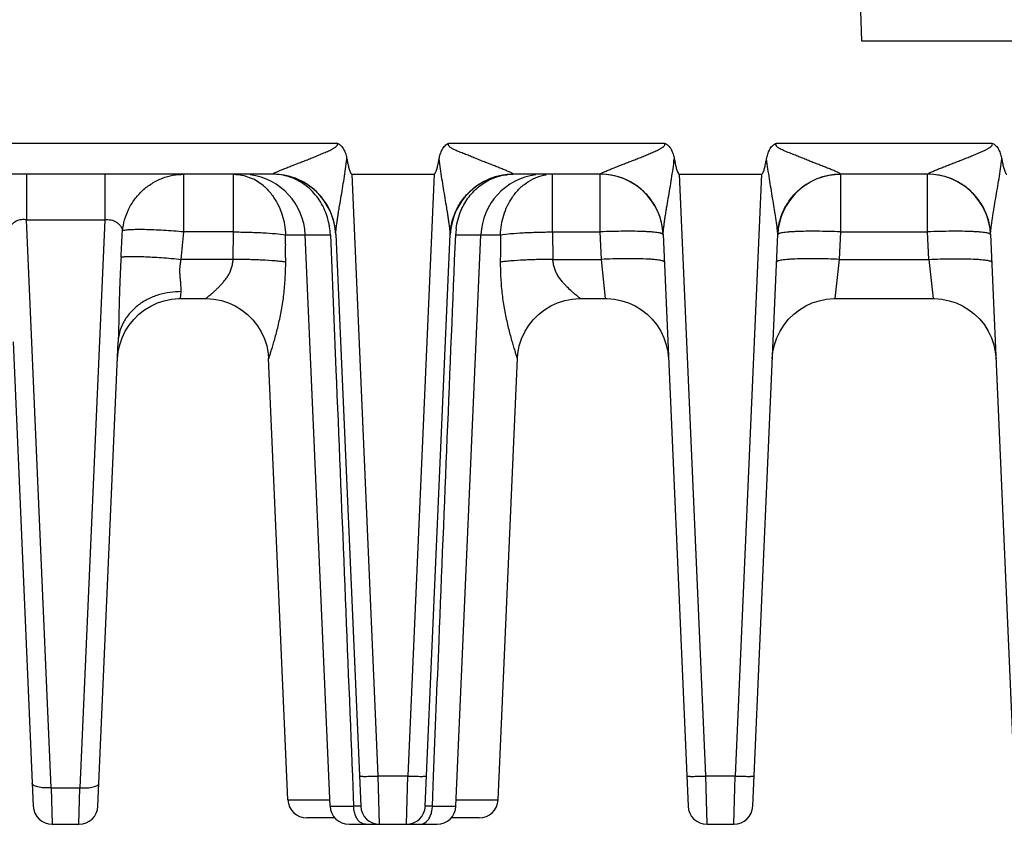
# Model space of a CAD drawing. Header units: inches. Extents: x 0 to 34, y 0 to 22.
# Tile 5 of 71: x 7.6 to 9.2, y 4.7 to 6. Entities that reach past the tile are written whole.
import ezdxf

# ---------------------------------------------------------------- set-up
doc = ezdxf.new("R2010")
doc.units = ezdxf.units.IN
doc.header["$LTSCALE"] = 1.87
doc.header["$MEASUREMENT"] = 0
doc.layers.get('0').update_dxf_attribs({"linetype": 'CONTINUOUS'})
doc.layers.add('DIMENSIONS', color=7, linetype='CONTINUOUS')
doc.styles.get("Standard").update_dxf_attribs({"font": 'txt', "width": 0.8})
doc.dimstyles.new('DIMSTYLE_1', dxfattribs={"dimtxt": 0.125, "dimasz": 0.18, "dimexe": 0.125, "dimexo": 0.0625, "dimgap": 0.09, "dimtad": 0, "dimtih": 1, "dimtoh": 1, "dimzin": 4, "dimdsep": 46, "dimtxsty": 'STANDARD', "dimblk": '_FILLED', "dimblk1": '_FILLED', "dimblk2": '_FILLED', "dimcen": 0.09, "dimadec": 0, "dimazin": 0, "dimtp": 0.01, "dimtm": 0.01, "dimtfac": 1, "dimtofl": 0, "dimtmove": 0, "dimatfit": 3, "dimldrblk": '_FILLED', "dimfxl": 1, "dimtolj": 1, "dimtzin": 4, "dimarcsym": 0})

# ---------------------------------------------------------------- blocks, each defined once
blk = doc.blocks.new('*D12')
at = {"layer": 'DIMENSIONS', "color": 2, "linetype": 'CONTINUOUS'}
blk.add_line((11.2931, 9.5325), (5.3248, 9.5325), dxfattribs=at)
at = {"layer": 'DIMENSIONS', "color": 2, "linetype": 'CONTINUOUS', "insert": (5.2623, 9.595), "char_height": 0.125, "width": 1.225, "attachment_point": 3, "line_spacing_factor": 0.9}
blk.add_mtext('4.80{\\Ftxt.shx;\\W1.000000;\\H0.125000; }[121.9]', dxfattribs=at)
blk = doc.blocks.new('_FILLED')
at = {"color": 0, "linetype": 'BYBLOCK'}
blk.add_solid([(0, 0), (-1, 0.1736), (-1, -0.1736)], dxfattribs=at)

msp = doc.modelspace()

# ---------------------------------------------------------------- linework, layer by layer
at = {"color": 7, "linetype": 'CONTINUOUS'}
for p, q in [((8.9766, 5.9729), (8.9744, 6.0369)), ((9.2768, 5.9729), (8.9764, 5.9729)), ((7.2835, 5.8114), (8.1442, 5.8114)), ((8.3219, 5.8114), (8.6635, 5.8114)), ((8.8411, 5.8114), (9.1827, 5.8114)), ((8.0424, 5.7619), (7.3853, 5.7619)), ((7.776, 5.7619), (7.776, 5.6898)), ((7.9013, 5.6706), (7.9013, 5.7619)), ((7.9799, 5.6706), (7.9799, 5.7619)), ((8.0423, 5.7621), (8.0424, 5.7619)), ((8.2097, 4.8084), (8.1681, 5.7619)), ((8.1681, 5.7619), (8.2981, 5.7619)), ((8.2981, 5.7619), (8.2564, 4.8084)), ((8.4238, 5.7619), (8.4238, 5.7621)), ((8.5616, 5.7619), (8.4238, 5.7619)), ((8.4862, 5.6706), (8.4862, 5.7619)), ((8.5616, 5.7621), (8.5616, 5.7619)), ((8.5616, 5.6706), (8.5616, 5.7619)), ((8.7289, 4.8084), (8.6873, 5.7619)), ((8.6873, 5.7619), (8.8173, 5.7619)), ((8.8173, 5.7619), (8.7757, 4.8084)), ((8.943, 5.7619), (8.943, 5.7621)), ((8.943, 5.6706), (8.943, 5.7619)), ((9.0808, 5.7619), (8.943, 5.7619)), ((9.0808, 5.7621), (9.0808, 5.7619)), ((9.0808, 5.6706), (9.0808, 5.7619)), ((7.6517, 5.7613), (7.6517, 5.6898)), ((7.691, 4.7895), (7.6517, 5.6898)), ((7.6517, 5.6898), (7.776, 5.6898)), ((7.776, 5.6898), (7.7367, 4.7895)), ((7.9799, 5.6706), (7.9013, 5.6706)), ((7.9797, 5.6271), (7.9799, 5.6706)), ((8.4862, 5.6706), (8.4865, 5.6271)), ((8.4862, 5.6706), (8.5616, 5.6706)), ((8.5635, 5.6271), (8.5616, 5.6706)), ((8.9411, 5.6271), (8.943, 5.6706)), ((8.943, 5.6706), (9.0808, 5.6706)), ((9.0827, 5.6271), (9.0808, 5.6706)), ((8.0627, 5.6662), (8.1337, 5.6662)), ((8.1333, 4.7606), (8.0938, 5.6662)), ((8.1422, 5.667), (8.1818, 4.7606)), ((8.2843, 4.7606), (8.3239, 5.667)), ((8.3325, 5.6662), (8.4035, 5.6662)), ((8.3328, 4.7606), (8.3724, 5.6662)), ((8.6615, 5.667), (8.7011, 4.7606)), ((8.8036, 4.7606), (8.8431, 5.667)), ((9.1807, 5.667), (9.2203, 4.7606)), ((7.9797, 5.6271), (7.8971, 5.6271)), ((8.4865, 5.6271), (8.5635, 5.6271)), ((8.5702, 5.5649), (8.5635, 5.6271)), ((8.9344, 5.5649), (8.9411, 5.6271)), ((8.9411, 5.6271), (9.0827, 5.6271)), ((9.0827, 5.6271), (9.0894, 5.5649)), ((7.896, 5.5649), (7.8971, 5.5759)), ((7.8961, 5.5649), (7.9362, 5.5649)), ((8.53, 5.5649), (8.5702, 5.5649)), ((8.9344, 5.5649), (9.0894, 5.5649)), ((7.6305, 5.4965), (7.6626, 4.7606)), ((7.7651, 4.7606), (7.7972, 5.4965)), ((7.796, 5.4692), (7.7972, 5.4806)), ((8.669, 5.4806), (8.6701, 5.4692)), ((8.0664, 4.7706), (8.0358, 5.4706)), ((8.3998, 4.7706), (8.4303, 5.4706)), ((8.1687, 4.8079), (8.1706, 4.7606)), ((8.2097, 4.8084), (8.2564, 4.8084)), ((8.2118, 4.7319), (8.2097, 4.8084)), ((8.2544, 4.7319), (8.2564, 4.8084)), ((8.2955, 4.7606), (8.2974, 4.8079)), ((8.7289, 4.8084), (8.7757, 4.8084)), ((8.731, 4.7319), (8.7289, 4.8084)), ((8.7736, 4.7319), (8.7757, 4.8084)), ((7.691, 4.7895), (7.7367, 4.7895)), ((7.691, 4.7895), (7.6926, 4.7319)), ((7.7351, 4.7319), (7.7367, 4.7895)), ((8.0664, 4.7706), (8.1329, 4.7706)), ((8.3333, 4.7706), (8.3998, 4.7706)), ((8.1333, 4.7606), (8.1706, 4.7606)), ((8.2955, 4.7606), (8.3328, 4.7606)), ((7.6926, 4.7319), (7.7351, 4.7319)), ((8.141, 4.7419), (8.0964, 4.7419)), ((8.1633, 4.7319), (8.3029, 4.7319)), ((8.3698, 4.7419), (8.3252, 4.7419)), ((8.731, 4.7319), (8.7736, 4.7319))]:
    msp.add_line(p, q, dxfattribs=at)
for points in [[(7.8085, 5.5133), (7.8146, 5.523), (7.8219, 5.532), (7.8301, 5.5401), (7.8391, 5.5471), (7.849, 5.5531), (7.8595, 5.558), (7.8704, 5.5615), (7.8817, 5.5638), (7.8934, 5.5648), (7.896, 5.5649)], [(7.936, 5.5649), (7.9372, 5.5649), (7.9492, 5.564), (7.9609, 5.5617), (7.9721, 5.5581), (7.9829, 5.5532), (7.993, 5.547), (8.0023, 5.5397), (8.0107, 5.5314), (8.018, 5.522), (8.0242, 5.512), (8.0291, 5.5012), (8.0328, 5.4898), (8.0351, 5.4781), (8.0359, 5.4693)], [(8.4303, 5.4693), (8.4311, 5.4781), (8.4333, 5.4898), (8.437, 5.5012), (8.442, 5.512), (8.4481, 5.522), (8.4555, 5.5314), (8.4639, 5.5397), (8.4732, 5.547), (8.4833, 5.5532), (8.4941, 5.5581), (8.5053, 5.5617), (8.517, 5.564), (8.5289, 5.5649), (8.5302, 5.5649)], [(8.5702, 5.5649), (8.5727, 5.5648), (8.5844, 5.5639), (8.5957, 5.5615), (8.6066, 5.558), (8.6171, 5.5532), (8.627, 5.5472), (8.636, 5.5401), (8.6443, 5.5321), (8.6515, 5.5231), (8.6577, 5.5134), (8.6627, 5.5029)], [(8.8345, 5.4692), (8.8356, 5.4806), (8.8381, 5.4919), (8.8419, 5.5029), (8.847, 5.5134), (8.8531, 5.5231), (8.8603, 5.5321), (8.8686, 5.5401), (8.8776, 5.5472), (8.8875, 5.5532), (8.898, 5.558), (8.9089, 5.5615), (8.9202, 5.5639), (8.9319, 5.5648), (8.9344, 5.5649)], [(9.0894, 5.5649), (9.0919, 5.5648), (9.1036, 5.5639), (9.115, 5.5615), (9.1259, 5.558), (9.1364, 5.5532), (9.1462, 5.5472), (9.1553, 5.5401), (9.1635, 5.5321), (9.1708, 5.5231), (9.1769, 5.5134), (9.1819, 5.5029), (9.1857, 5.4919), (9.1882, 5.4806), (9.1893, 5.4692)], [(7.7972, 5.4806), (7.7997, 5.4919), (7.8035, 5.5029), (7.8085, 5.5133)], [(8.6627, 5.5029), (8.6665, 5.4919), (8.669, 5.4806)]]:
    msp.add_lwpolyline(points, dxfattribs=at)
for centre, radius, start, end in [((8.0424, 5.6619), 0.1, 2.5, 90.0042), ((8.4238, 5.6619), 0.1, 89.9913, 177.5), ((8.4238, 5.6747), 0.0872, 90.0003, 96.8344), ((8.5616, 5.6619), 0.1, 2.5, 90), ((8.943, 5.6619), 0.1, 90, 177.5), ((9.0808, 5.6619), 0.1, 2.5, 90), ((7.9939, 5.6619), 0.1, 2.5, 82.7107), ((7.978, 5.6865), 0.0756, 55.9412, 64.3135), ((7.9747, 5.6815), 0.0816, 48.1019, 55.9929), ((8.4723, 5.6619), 0.1, 97.2917, 177.5), ((8.0425, 5.6625), 0.0999, 8.2405, 14.2338), ((-4.363, 6.3346), 12.1851, 356.68817, 356.88456), ((4.8304, 5.9421), 3.0829, 354.1351, 354.9467), ((8.0152, 5.6604), 0.1187, 2.8193, 8.8093), ((8.4237, 5.6625), 0.0999, 170.257, 171.6724), ((8.4485, 5.6611), 0.1162, 172.5432, 177.4553), ((10.0588, 5.4994), 2.2608, 176.6712, 177.4693), ((8.0964, 4.7719), 0.03, 182.5004, 270.0063), ((8.3698, 4.7719), 0.03, 269.9937, 357.4996), ((7.6926, 4.7619), 0.03, 182.5, 270), ((7.7351, 4.7619), 0.03, 270, 357.5), ((8.1633, 4.7619), 0.03, 182.5, 270), ((8.2118, 4.7619), 0.03, 182.5, 270.0001), ((8.2544, 4.7619), 0.03, 269.9995, 357.5), ((8.3029, 4.7619), 0.03, 270, 357.5), ((8.731, 4.7619), 0.03, 182.5, 269.9999), ((8.7736, 4.7619), 0.03, 270.0001, 357.5)]:
    msp.add_arc(centre, radius, start, end, dxfattribs=at)
for points, knots in [([(8.0423, 5.7621), (8.0425, 5.7624), (8.0432, 5.7629), (8.0445, 5.7637), (8.0465, 5.7647), (8.05, 5.7663), (8.055, 5.7684), (8.0615, 5.771), (8.0683, 5.7737), (8.0754, 5.7765), (8.0826, 5.7793), (8.0899, 5.7821), (8.0973, 5.785), (8.1047, 5.788), (8.1122, 5.791), (8.1184, 5.7935), (8.1234, 5.7957), (8.1272, 5.7973), (8.1309, 5.7989), (8.1339, 5.8004), (8.1364, 5.8016), (8.1381, 5.8026), (8.1399, 5.8036), (8.1413, 5.8046), (8.1424, 5.8054), (8.1434, 5.8063), (8.1447, 5.8075), (8.1454, 5.8096), (8.1447, 5.8109), (8.1442, 5.8114)], [0, 0, 0, 0, 0.007593, 0.021079, 0.040559, 0.0648, 0.120166, 0.180544, 0.244099, 0.309517, 0.376231, 0.443868, 0.512186, 0.581018, 0.650252, 0.719799, 0.754669, 0.789593, 0.824565, 0.859577, 0.877099, 0.894622, 0.912184, 0.929692, 0.938457, 0.947281, 0.96484, 0.98243, 1, 1, 1, 1]), ([(8.1442, 5.8114), (8.1454, 5.8109), (8.1477, 5.8097), (8.1507, 5.8072), (8.1532, 5.8042), (8.1559, 5.7998), (8.1583, 5.7938), (8.1594, 5.7888), (8.1599, 5.7863)], [0, 0, 0, 0, 0.125071, 0.250047, 0.375256, 0.500323, 0.750124, 1, 1, 1, 1]), ([(8.3063, 5.7863), (8.3067, 5.7888), (8.3079, 5.7938), (8.3103, 5.7998), (8.313, 5.8042), (8.3155, 5.8072), (8.3184, 5.8097), (8.3207, 5.8109), (8.3219, 5.8114)], [0, 0, 0, 0, 0.249883, 0.499696, 0.624777, 0.749929, 0.874955, 1, 1, 1, 1]), ([(8.4238, 5.7621), (8.4237, 5.7622), (8.4235, 5.7624), (8.4229, 5.7629), (8.4216, 5.7637), (8.4196, 5.7647), (8.4171, 5.7658), (8.4143, 5.767), (8.4101, 5.7688), (8.4046, 5.771), (8.3978, 5.7737), (8.3907, 5.7765), (8.3835, 5.7793), (8.3762, 5.7822), (8.3688, 5.7852), (8.3614, 5.7882), (8.3539, 5.7912), (8.3476, 5.7937), (8.3426, 5.7957), (8.3388, 5.7972), (8.335, 5.7987), (8.3313, 5.8004), (8.3282, 5.8019), (8.3259, 5.8033), (8.3242, 5.8044), (8.3229, 5.8056), (8.322, 5.8066), (8.3214, 5.8075), (8.3211, 5.8085), (8.3211, 5.8095), (8.3214, 5.8105), (8.3217, 5.8111), (8.3219, 5.8114)], [0, 0, 0, 0, 0.002974, 0.007543, 0.021292, 0.04078, 0.064867, 0.091882, 0.120415, 0.18071, 0.24419, 0.309593, 0.37623, 0.443733, 0.511893, 0.580606, 0.649769, 0.719287, 0.754152, 0.78907, 0.824027, 0.859009, 0.894014, 0.911554, 0.928998, 0.946519, 0.95555, 0.964552, 0.973268, 0.981991, 0.991011, 1, 1, 1, 1]), ([(8.5616, 5.7621), (8.5618, 5.7624), (8.5624, 5.7629), (8.5637, 5.7637), (8.5657, 5.7647), (8.5692, 5.7663), (8.5742, 5.7684), (8.5807, 5.771), (8.5875, 5.7737), (8.5946, 5.7765), (8.6018, 5.7793), (8.6091, 5.7821), (8.6165, 5.785), (8.624, 5.788), (8.6314, 5.791), (8.6377, 5.7935), (8.6427, 5.7957), (8.6464, 5.7973), (8.6501, 5.7989), (8.6532, 5.8004), (8.6556, 5.8016), (8.6574, 5.8026), (8.6592, 5.8036), (8.6606, 5.8046), (8.6616, 5.8054), (8.6627, 5.8063), (8.6639, 5.8075), (8.6646, 5.8096), (8.6639, 5.8109), (8.6635, 5.8114)], [0, 0, 0, 0, 0.007593, 0.021079, 0.040559, 0.0648, 0.120166, 0.180544, 0.244099, 0.309517, 0.376231, 0.443868, 0.512186, 0.581018, 0.650252, 0.719799, 0.754669, 0.789593, 0.824565, 0.859577, 0.877099, 0.894622, 0.912184, 0.929692, 0.938457, 0.947281, 0.96484, 0.98243, 1, 1, 1, 1]), ([(8.6635, 5.8114), (8.6646, 5.8109), (8.6669, 5.8097), (8.6699, 5.8072), (8.6724, 5.8042), (8.6751, 5.7998), (8.6775, 5.7938), (8.6787, 5.7888), (8.6791, 5.7863)], [0, 0, 0, 0, 0.125071, 0.250047, 0.375256, 0.500323, 0.750124, 1, 1, 1, 1]), ([(8.8255, 5.7863), (8.826, 5.7888), (8.8271, 5.7938), (8.8295, 5.7998), (8.8322, 5.8042), (8.8347, 5.8072), (8.8377, 5.8097), (8.84, 5.8109), (8.8411, 5.8114)], [0, 0, 0, 0, 0.249883, 0.499696, 0.624777, 0.749929, 0.874955, 1, 1, 1, 1]), ([(8.943, 5.7621), (8.943, 5.7622), (8.9428, 5.7624), (8.9421, 5.7629), (8.9409, 5.7637), (8.9389, 5.7647), (8.9364, 5.7658), (8.9335, 5.767), (8.9293, 5.7688), (8.9239, 5.771), (8.917, 5.7737), (8.9099, 5.7765), (8.9027, 5.7793), (8.8954, 5.7822), (8.888, 5.7852), (8.8806, 5.7882), (8.8731, 5.7912), (8.8668, 5.7937), (8.8618, 5.7957), (8.858, 5.7972), (8.8542, 5.7987), (8.8505, 5.8004), (8.8475, 5.8019), (8.8451, 5.8033), (8.8434, 5.8044), (8.8421, 5.8056), (8.8412, 5.8066), (8.8406, 5.8075), (8.8403, 5.8085), (8.8403, 5.8095), (8.8406, 5.8105), (8.8409, 5.8111), (8.8411, 5.8114)], [0, 0, 0, 0, 0.002974, 0.007543, 0.021292, 0.04078, 0.064867, 0.091882, 0.120415, 0.18071, 0.24419, 0.309593, 0.37623, 0.443733, 0.511893, 0.580606, 0.649769, 0.719287, 0.754152, 0.78907, 0.824027, 0.859009, 0.894014, 0.911554, 0.928998, 0.946519, 0.95555, 0.964552, 0.973268, 0.981991, 0.991011, 1, 1, 1, 1]), ([(9.0808, 5.7621), (9.081, 5.7624), (9.0816, 5.7629), (9.083, 5.7637), (9.0849, 5.7647), (9.0885, 5.7663), (9.0935, 5.7684), (9.0999, 5.771), (9.1067, 5.7737), (9.1138, 5.7765), (9.121, 5.7793), (9.1284, 5.7821), (9.1358, 5.785), (9.1432, 5.788), (9.1507, 5.791), (9.1569, 5.7935), (9.1619, 5.7957), (9.1656, 5.7973), (9.1693, 5.7989), (9.1724, 5.8004), (9.1748, 5.8016), (9.1766, 5.8026), (9.1784, 5.8036), (9.1798, 5.8046), (9.1809, 5.8054), (9.1819, 5.8063), (9.1832, 5.8075), (9.1838, 5.8096), (9.1832, 5.8109), (9.1827, 5.8114)], [0, 0, 0, 0, 0.007593, 0.021079, 0.040559, 0.0648, 0.120166, 0.180544, 0.244099, 0.309517, 0.376231, 0.443868, 0.512186, 0.581018, 0.650252, 0.719799, 0.754669, 0.789593, 0.824565, 0.859577, 0.877099, 0.894622, 0.912184, 0.929692, 0.938457, 0.947281, 0.96484, 0.98243, 1, 1, 1, 1]), ([(9.1827, 5.8114), (9.1839, 5.8109), (9.1862, 5.8097), (9.1892, 5.8072), (9.1916, 5.8042), (9.1943, 5.7998), (9.1967, 5.7938), (9.1979, 5.7888), (9.1984, 5.7863)], [0, 0, 0, 0, 0.125071, 0.250047, 0.375256, 0.500323, 0.750124, 1, 1, 1, 1]), ([(8.1422, 5.667), (8.1422, 5.6678), (8.1423, 5.6696), (8.1426, 5.6737), (8.1433, 5.6793), (8.1443, 5.6863), (8.1454, 5.6936), (8.1466, 5.7011), (8.1482, 5.7112), (8.1504, 5.7239), (8.153, 5.7393), (8.1556, 5.7549), (8.1579, 5.7705), (8.1593, 5.781), (8.1599, 5.7863)], [0, 0, 0, 0, 0.019961, 0.044774, 0.100599, 0.160197, 0.221727, 0.284429, 0.347866, 0.476247, 0.606051, 0.736825, 0.868224, 1, 1, 1, 1]), ([(8.1599, 5.7863), (8.1603, 5.7841), (8.1609, 5.7809), (8.1619, 5.7766), (8.1627, 5.7734), (8.1635, 5.7702), (8.1645, 5.7671), (8.1654, 5.7648), (8.1662, 5.7634), (8.1668, 5.7625), (8.1675, 5.7619), (8.1681, 5.7619)], [0, 0, 0, 0, 0.250346, 0.37552, 0.500693, 0.625864, 0.751025, 0.876116, 0.907422, 0.938713, 1, 1, 1, 1]), ([(8.2981, 5.7619), (8.2986, 5.7619), (8.2993, 5.7625), (8.2999, 5.7634), (8.3005, 5.7643), (8.301, 5.7656), (8.3018, 5.7676), (8.3027, 5.7702), (8.3035, 5.7734), (8.3043, 5.7766), (8.3052, 5.7809), (8.3058, 5.7841), (8.3063, 5.7863)], [0, 0, 0, 0, 0.061335, 0.092616, 0.123924, 0.186494, 0.249072, 0.374217, 0.499372, 0.624529, 0.749687, 1, 1, 1, 1]), ([(8.3239, 5.667), (8.3239, 5.6678), (8.3239, 5.6696), (8.3236, 5.6725), (8.3232, 5.6757), (8.3227, 5.6803), (8.3218, 5.6862), (8.3207, 5.6935), (8.3196, 5.701), (8.3179, 5.7111), (8.3158, 5.7239), (8.3133, 5.7393), (8.3107, 5.7549), (8.3083, 5.7706), (8.3069, 5.781), (8.3063, 5.7863)], [0, 0, 0, 0, 0.019415, 0.044427, 0.071671, 0.100195, 0.159717, 0.221229, 0.283952, 0.347462, 0.476057, 0.606009, 0.736805, 0.868204, 1, 1, 1, 1]), ([(8.6615, 5.667), (8.6614, 5.6678), (8.6615, 5.6696), (8.6619, 5.6737), (8.6626, 5.6793), (8.6635, 5.6863), (8.6646, 5.6936), (8.6658, 5.7011), (8.6674, 5.7112), (8.6696, 5.7239), (8.6723, 5.7393), (8.6748, 5.7549), (8.6772, 5.7705), (8.6785, 5.781), (8.6791, 5.7863)], [0, 0, 0, 0, 0.019961, 0.044774, 0.100599, 0.160196, 0.221726, 0.284429, 0.347866, 0.476246, 0.606051, 0.736825, 0.868224, 1, 1, 1, 1]), ([(8.6791, 5.7863), (8.6795, 5.7841), (8.6802, 5.7809), (8.6811, 5.7766), (8.6819, 5.7734), (8.6827, 5.7702), (8.6837, 5.7671), (8.6846, 5.7648), (8.6855, 5.7634), (8.6861, 5.7625), (8.6868, 5.7619), (8.6873, 5.7619)], [0, 0, 0, 0, 0.250346, 0.37552, 0.500693, 0.625864, 0.751025, 0.876116, 0.907422, 0.938713, 1, 1, 1, 1]), ([(8.8173, 5.7619), (8.8178, 5.7619), (8.8186, 5.7625), (8.8192, 5.7634), (8.8197, 5.7643), (8.8203, 5.7656), (8.8211, 5.7676), (8.8219, 5.7702), (8.8227, 5.7734), (8.8235, 5.7766), (8.8244, 5.7809), (8.8251, 5.7841), (8.8255, 5.7863)], [0, 0, 0, 0, 0.061335, 0.092616, 0.123924, 0.186494, 0.249072, 0.374217, 0.499372, 0.624529, 0.749687, 1, 1, 1, 1]), ([(8.8431, 5.667), (8.8432, 5.6678), (8.8431, 5.6696), (8.8428, 5.6725), (8.8425, 5.6757), (8.8419, 5.6803), (8.8411, 5.6862), (8.84, 5.6935), (8.8388, 5.701), (8.8372, 5.7111), (8.8351, 5.7239), (8.8325, 5.7393), (8.83, 5.7549), (8.8276, 5.7706), (8.8262, 5.781), (8.8255, 5.7863)], [0, 0, 0, 0, 0.019415, 0.044427, 0.071671, 0.100195, 0.159717, 0.221229, 0.283952, 0.347462, 0.476057, 0.606009, 0.736805, 0.868204, 1, 1, 1, 1]), ([(9.1807, 5.667), (9.1807, 5.6678), (9.1807, 5.6696), (9.1811, 5.6737), (9.1818, 5.6793), (9.1828, 5.6863), (9.1839, 5.6936), (9.185, 5.7011), (9.1867, 5.7112), (9.1888, 5.7239), (9.1915, 5.7393), (9.1941, 5.7549), (9.1964, 5.7705), (9.1977, 5.781), (9.1984, 5.7863)], [0, 0, 0, 0, 0.019961, 0.044774, 0.100599, 0.160196, 0.221726, 0.284429, 0.347866, 0.476246, 0.606051, 0.736825, 0.868224, 1, 1, 1, 1]), ([(9.1984, 5.7863), (9.1988, 5.7841), (9.1994, 5.7809), (9.2003, 5.7766), (9.2011, 5.7734), (9.202, 5.7702), (9.203, 5.7671), (9.2039, 5.7648), (9.2047, 5.7634), (9.2053, 5.7625), (9.206, 5.7619), (9.2065, 5.7619)], [0, 0, 0, 0, 0.250346, 0.37552, 0.500693, 0.625864, 0.751025, 0.876116, 0.907422, 0.938713, 1, 1, 1, 1]), ([(7.8042, 5.6723), (7.8054, 5.684), (7.8103, 5.7017), (7.8229, 5.7225), (7.8355, 5.7366), (7.8505, 5.7479), (7.872, 5.7586), (7.8898, 5.7619), (7.9013, 5.7619)], [0, 0, 0, 0, 0.243476, 0.372718, 0.503654, 0.633998, 0.761612, 1, 1, 1, 1]), ([(7.9799, 5.7619), (7.9825, 5.7619), (7.9931, 5.7612), (8.0035, 5.7581), (8.0108, 5.7547)], [0, 0, 0, 0, 0.244108, 1, 1, 1, 1]), ([(8.1422, 5.667), (8.1417, 5.6791), (8.1374, 5.6978), (8.1249, 5.7199), (8.112, 5.735), (8.0962, 5.7472), (8.0735, 5.7587), (8.0545, 5.7621), (8.0423, 5.7621)], [0, 0, 0, 0, 0.239483, 0.368041, 0.49915, 0.6304, 0.759342, 1, 1, 1, 1]), ([(8.126, 5.7025), (8.1225, 5.7112), (8.1133, 5.7275), (8.0966, 5.7437), (8.0811, 5.7531), (8.0646, 5.7598), (8.0512, 5.7619), (8.0424, 5.7619)], [0, 0, 0, 0, 0.259379, 0.510194, 0.633407, 0.755852, 1, 1, 1, 1]), ([(8.3239, 5.667), (8.3244, 5.6791), (8.3288, 5.6978), (8.3413, 5.7199), (8.3542, 5.735), (8.37, 5.7472), (8.3927, 5.7587), (8.4116, 5.7621), (8.4238, 5.7621)], [0, 0, 0, 0, 0.239485, 0.368044, 0.499153, 0.630403, 0.759345, 1, 1, 1, 1]), ([(8.6615, 5.667), (8.661, 5.6791), (8.6566, 5.6978), (8.6441, 5.7199), (8.6312, 5.735), (8.6154, 5.7472), (8.5927, 5.7587), (8.5737, 5.7621), (8.5616, 5.7621)], [0, 0, 0, 0, 0.239483, 0.368041, 0.49915, 0.6304, 0.759342, 1, 1, 1, 1]), ([(8.8431, 5.667), (8.8437, 5.6791), (8.848, 5.6978), (8.8605, 5.7199), (8.8734, 5.735), (8.8892, 5.7472), (8.9119, 5.7587), (8.9309, 5.7621), (8.943, 5.7621)], [0, 0, 0, 0, 0.239485, 0.368044, 0.499153, 0.630403, 0.759345, 1, 1, 1, 1]), ([(9.1807, 5.667), (9.1802, 5.6791), (9.1759, 5.6978), (9.1634, 5.7199), (9.1504, 5.735), (9.1346, 5.7472), (9.1119, 5.7587), (9.093, 5.7621), (9.0808, 5.7621)], [0, 0, 0, 0, 0.239483, 0.368041, 0.49915, 0.6304, 0.759342, 1, 1, 1, 1]), ([(8.3412, 5.7049), (8.3444, 5.7125), (8.3527, 5.7267), (8.3697, 5.7442), (8.3903, 5.7563), (8.4057, 5.7603), (8.4134, 5.7612)], [0, 0, 0, 0, 0.259047, 0.510507, 0.75612, 1, 1, 1, 1]), ([(8.437, 5.7423), (8.4384, 5.7435), (8.4441, 5.7483), (8.4504, 5.7523), (8.4554, 5.7547)], [0, 0, 0, 0, 0.254417, 1, 1, 1, 1]), ([(8.4554, 5.7547), (8.457, 5.7554), (8.4635, 5.7583), (8.4705, 5.7602), (8.4757, 5.761)], [0, 0, 0, 0, 0.253167, 1, 1, 1, 1]), ([(8.0292, 5.7423), (8.0306, 5.741), (8.0362, 5.7356), (8.0411, 5.7295), (8.0443, 5.7247)], [0, 0, 0, 0, 0.245692, 1, 1, 1, 1]), ([(8.4218, 5.7247), (8.4229, 5.7264), (8.4274, 5.7327), (8.4327, 5.7384), (8.437, 5.7423)], [0, 0, 0, 0, 0.254734, 1, 1, 1, 1]), ([(8.0443, 5.7247), (8.05, 5.7162), (8.0566, 5.7021), (8.0614, 5.682), (8.0625, 5.6715), (8.0627, 5.6662)], [0, 0, 0, 0, 0.491292, 0.745019, 1, 1, 1, 1]), ([(8.4035, 5.6662), (8.4037, 5.6715), (8.4048, 5.682), (8.4096, 5.7021), (8.4162, 5.7163), (8.4218, 5.7247)], [0, 0, 0, 0, 0.255157, 0.508833, 1, 1, 1, 1]), ([(8.1324, 5.6786), (8.1321, 5.6806), (8.1306, 5.6887), (8.1283, 5.6967), (8.126, 5.7025)], [0, 0, 0, 0, 0.251572, 1, 1, 1, 1]), ([(8.3333, 5.6761), (8.334, 5.6811), (8.3359, 5.6909), (8.3392, 5.7003), (8.3412, 5.7049)], [0, 0, 0, 0, 0.502724, 1, 1, 1, 1]), ([(7.6517, 5.6898), (7.6497, 5.6901), (7.6457, 5.6902), (7.6386, 5.6892), (7.6314, 5.6857), (7.6266, 5.6803), (7.6244, 5.6758), (7.6238, 5.6735), (7.6235, 5.6723)], [0, 0, 0, 0, 0.166204, 0.323289, 0.587579, 0.803758, 0.902721, 1, 1, 1, 1]), ([(7.776, 5.6898), (7.7793, 5.6903), (7.7858, 5.6901), (7.7947, 5.6868), (7.8013, 5.6805), (7.8036, 5.6751), (7.8042, 5.6723)], [0, 0, 0, 0, 0.274035, 0.52805, 0.765629, 1, 1, 1, 1]), ([(7.9013, 5.6706), (7.8906, 5.6715), (7.8748, 5.6727), (7.854, 5.6737), (7.8398, 5.6742), (7.8274, 5.6743), (7.8173, 5.674), (7.8105, 5.6735), (7.8064, 5.6729), (7.8048, 5.6725), (7.8042, 5.6723)], [0, 0, 0, 0, 0.329429, 0.490557, 0.639269, 0.768346, 0.873023, 0.950083, 0.978336, 1, 1, 1, 1]), ([(7.9799, 5.6706), (7.988, 5.6705), (8.0036, 5.6703), (8.0258, 5.6694), (8.0454, 5.6681), (8.0574, 5.6669), (8.0627, 5.6662)], [0, 0, 0, 0, 0.290875, 0.565032, 0.806057, 1, 1, 1, 1]), ([(8.4035, 5.6662), (8.4088, 5.6669), (8.4208, 5.6681), (8.4403, 5.6694), (8.4626, 5.6703), (8.4782, 5.6705), (8.4862, 5.6706)], [0, 0, 0, 0, 0.193942, 0.434967, 0.709124, 1, 1, 1, 1]), ([(8.6615, 5.6662), (8.6615, 5.6665), (8.6611, 5.667), (8.6603, 5.6675), (8.6595, 5.6679), (8.6584, 5.6682), (8.6565, 5.6687), (8.6535, 5.6693), (8.6493, 5.6699), (8.6443, 5.6704), (8.6385, 5.6708), (8.6293, 5.6713), (8.6163, 5.6716), (8.5993, 5.6716), (8.5808, 5.6713), (8.5681, 5.6709), (8.5616, 5.6706)], [0, 0, 0, 0, 0.009681, 0.01695, 0.026219, 0.037598, 0.051136, 0.084731, 0.126849, 0.177157, 0.235272, 0.300658, 0.450636, 0.621573, 0.807239, 1, 1, 1, 1]), ([(8.943, 5.6706), (8.9365, 5.6709), (8.9238, 5.6713), (8.9054, 5.6716), (8.8883, 5.6716), (8.8753, 5.6713), (8.8662, 5.6708), (8.8603, 5.6704), (8.8553, 5.6699), (8.8511, 5.6693), (8.8481, 5.6687), (8.8462, 5.6682), (8.8452, 5.6679), (8.8443, 5.6675), (8.8435, 5.667), (8.8431, 5.6665), (8.8431, 5.6662)], [0, 0, 0, 0, 0.192761, 0.378426, 0.549363, 0.699342, 0.764728, 0.822843, 0.873151, 0.915269, 0.948864, 0.962402, 0.973781, 0.98305, 0.990319, 1, 1, 1, 1]), ([(9.1807, 5.6662), (9.1807, 5.6665), (9.1803, 5.667), (9.1796, 5.6675), (9.1787, 5.6679), (9.1776, 5.6682), (9.1757, 5.6687), (9.1728, 5.6693), (9.1686, 5.6699), (9.1635, 5.6704), (9.1577, 5.6708), (9.1485, 5.6713), (9.1355, 5.6716), (9.1185, 5.6716), (9.1, 5.6713), (9.0873, 5.6709), (9.0808, 5.6706)], [0, 0, 0, 0, 0.009681, 0.01695, 0.026219, 0.037598, 0.051136, 0.084731, 0.126849, 0.177157, 0.235272, 0.300658, 0.450636, 0.621573, 0.807239, 1, 1, 1, 1]), ([(8.063, 5.6228), (8.0629, 5.6264), (8.0628, 5.6327), (8.0628, 5.6418), (8.0629, 5.6499), (8.0628, 5.6581), (8.0627, 5.6635), (8.0627, 5.6662)], [0, 0, 0, 0, 0.250272, 0.437612, 0.624794, 0.812262, 1, 1, 1, 1]), ([(8.1337, 5.6662), (8.1367, 5.5947), (8.1485, 5.3086), (8.1601, 5.0225), (8.1687, 4.8079)], [0, 0, 0, 0, 0.250009, 1, 1, 1, 1]), ([(8.2974, 4.8079), (8.3003, 4.8795), (8.3118, 5.1656), (8.3236, 5.4517), (8.3325, 5.6662)], [0, 0, 0, 0, 0.24999, 1, 1, 1, 1]), ([(8.4035, 5.6662), (8.4034, 5.6626), (8.4033, 5.6563), (8.4033, 5.6472), (8.4034, 5.6391), (8.4033, 5.6309), (8.4032, 5.6255), (8.4032, 5.6228)], [0, 0, 0, 0, 0.250269, 0.437609, 0.624791, 0.81226, 1, 1, 1, 1]), ([(7.8018, 5.6306), (7.8037, 5.631), (7.8083, 5.6315), (7.8163, 5.6318), (7.8264, 5.6318), (7.8382, 5.6315), (7.8516, 5.6308), (7.8714, 5.6295), (7.8867, 5.6282), (7.8971, 5.6271)], [0, 0, 0, 0, 0.060649, 0.144981, 0.251051, 0.376162, 0.517306, 0.671027, 1, 1, 1, 1]), ([(7.8971, 5.5759), (7.8971, 5.5792), (7.897, 5.5845), (7.8965, 5.5918), (7.8957, 5.5982), (7.8953, 5.6038), (7.8951, 5.6085), (7.8953, 5.6134), (7.8959, 5.6196), (7.8967, 5.6246), (7.8971, 5.6271)], [0, 0, 0, 0, 0.191754, 0.306225, 0.431132, 0.564515, 0.63391, 0.704961, 0.850979, 1, 1, 1, 1]), ([(7.936, 5.5649), (7.9359, 5.5648), (7.9363, 5.5651), (7.9364, 5.5652), (7.9371, 5.5657), (7.9378, 5.5663), (7.9388, 5.5671), (7.9404, 5.5684), (7.9428, 5.5703), (7.9459, 5.5729), (7.9493, 5.5759), (7.953, 5.5794), (7.9569, 5.5831), (7.9607, 5.5872), (7.9646, 5.5917), (7.9684, 5.5965), (7.9719, 5.6017), (7.975, 5.6074), (7.9773, 5.6136), (7.9789, 5.6203), (7.9795, 5.6248), (7.9797, 5.6271)], [0, 0, 0, 0, 0.001862, 0.007552, 0.016815, 0.029391, 0.045022, 0.063448, 0.107704, 0.16036, 0.219695, 0.284065, 0.352505, 0.424545, 0.499775, 0.577744, 0.657921, 0.740231, 0.825084, 0.912011, 1, 1, 1, 1]), ([(8.063, 5.6228), (8.0604, 5.6231), (8.0548, 5.6238), (8.0423, 5.6249), (8.0247, 5.626), (8.0025, 5.6268), (7.9873, 5.6271), (7.9797, 5.6271)], [0, 0, 0, 0, 0.093162, 0.201483, 0.451694, 0.726403, 1, 1, 1, 1]), ([(8.0359, 5.4693), (8.0359, 5.4693), (8.0359, 5.4694), (8.036, 5.4696), (8.0361, 5.4699), (8.0363, 5.4704), (8.0365, 5.4711), (8.0369, 5.4722), (8.0374, 5.4739), (8.0382, 5.4764), (8.0391, 5.4792), (8.0401, 5.4825), (8.0417, 5.4875), (8.0438, 5.4945), (8.0464, 5.5036), (8.049, 5.5136), (8.0516, 5.5242), (8.054, 5.5354), (8.0571, 5.5511), (8.0603, 5.5716), (8.0624, 5.5969), (8.0629, 5.6141), (8.063, 5.6228)], [0, 0, 0, 0, 0.000491, 0.001937, 0.004339, 0.007694, 0.012002, 0.017246, 0.030386, 0.046783, 0.066106, 0.088024, 0.112232, 0.166629, 0.227618, 0.293683, 0.363845, 0.43726, 0.513178, 0.670825, 0.834005, 1, 1, 1, 1]), ([(8.4865, 5.6271), (8.4789, 5.6271), (8.4636, 5.6268), (8.4414, 5.626), (8.4238, 5.6249), (8.4113, 5.6238), (8.4057, 5.6231), (8.4032, 5.6228)], [0, 0, 0, 0, 0.273599, 0.548311, 0.798521, 0.906841, 1, 1, 1, 1]), ([(8.4032, 5.6228), (8.4032, 5.6141), (8.4037, 5.5969), (8.4055, 5.5756), (8.4078, 5.559), (8.4098, 5.547), (8.4121, 5.5354), (8.4146, 5.5242), (8.4172, 5.5136), (8.4198, 5.5036), (8.422, 5.4958), (8.4237, 5.49), (8.4249, 5.4861), (8.426, 5.4825), (8.427, 5.4792), (8.4279, 5.4764), (8.4286, 5.4742), (8.4291, 5.4728), (8.4294, 5.4719), (8.4297, 5.4711), (8.4299, 5.4704), (8.43, 5.4699), (8.4301, 5.4696), (8.4302, 5.4694), (8.4302, 5.4693), (8.4302, 5.4693), (8.4303, 5.4693), (8.4303, 5.4693)], [0, 0, 0, 0, 0.166002, 0.329225, 0.408922, 0.486895, 0.56278, 0.636139, 0.706263, 0.772347, 0.833426, 0.8616, 0.887902, 0.91211, 0.933995, 0.95327, 0.969622, 0.976604, 0.982738, 0.987983, 0.992302, 0.995664, 0.998068, 0.99891, 0.999513, 0.999876, 1, 1, 1, 1]), ([(8.5302, 5.5649), (8.5302, 5.5648), (8.5299, 5.5651), (8.5297, 5.5652), (8.529, 5.5657), (8.5283, 5.5663), (8.5273, 5.5671), (8.5257, 5.5684), (8.5234, 5.5703), (8.5203, 5.5729), (8.5155, 5.5771), (8.5105, 5.5819), (8.5054, 5.5872), (8.5002, 5.5932), (8.4952, 5.5999), (8.4912, 5.6074), (8.4889, 5.6137), (8.4873, 5.6203), (8.4867, 5.6248), (8.4865, 5.6271)], [0, 0, 0, 0, 0.001908, 0.007593, 0.016814, 0.029329, 0.044894, 0.06327, 0.1075, 0.160159, 0.219419, 0.352077, 0.424212, 0.499567, 0.657596, 0.739981, 0.824963, 0.911959, 1, 1, 1, 1]), ([(8.6634, 5.6228), (8.6634, 5.6231), (8.663, 5.6235), (8.6624, 5.624), (8.6612, 5.6245), (8.6592, 5.6251), (8.656, 5.6258), (8.6518, 5.6263), (8.6467, 5.6269), (8.6406, 5.6273), (8.631, 5.6278), (8.6174, 5.6281), (8.6, 5.6282), (8.5818, 5.6278), (8.5696, 5.6274), (8.5635, 5.6271)], [0, 0, 0, 0, 0.008744, 0.015251, 0.02362, 0.046632, 0.078814, 0.12071, 0.172011, 0.232177, 0.300645, 0.458946, 0.635976, 0.819826, 1, 1, 1, 1]), ([(8.9411, 5.6271), (8.9351, 5.6274), (8.9228, 5.6278), (8.9046, 5.6282), (8.8872, 5.6281), (8.8736, 5.6278), (8.864, 5.6273), (8.8579, 5.6269), (8.8528, 5.6263), (8.8486, 5.6258), (8.8454, 5.6251), (8.8434, 5.6245), (8.8422, 5.624), (8.8416, 5.6235), (8.8412, 5.6231), (8.8412, 5.6228)], [0, 0, 0, 0, 0.180173, 0.364022, 0.541052, 0.699353, 0.767822, 0.827987, 0.879289, 0.921185, 0.953368, 0.976379, 0.984749, 0.991256, 1, 1, 1, 1]), ([(9.0827, 5.6271), (9.0888, 5.6274), (9.101, 5.6278), (9.1192, 5.6282), (9.1367, 5.6281), (9.1502, 5.6278), (9.1599, 5.6273), (9.1659, 5.6269), (9.171, 5.6263), (9.1752, 5.6258), (9.1784, 5.6251), (9.1805, 5.6245), (9.1816, 5.624), (9.1823, 5.6235), (9.1826, 5.6231), (9.1826, 5.6228)], [0, 0, 0, 0, 0.180174, 0.364024, 0.541054, 0.699355, 0.767823, 0.827989, 0.87929, 0.921186, 0.953368, 0.97638, 0.984749, 0.991256, 1, 1, 1, 1]), ([(7.8002, 5.5992), (7.7998, 5.5904), (7.7992, 5.573), (7.7985, 5.5471), (7.798, 5.5216), (7.7976, 5.5048), (7.7972, 5.4965)], [0, 0, 0, 0, 0.256171, 0.50911, 0.757483, 1, 1, 1, 1]), ([(7.8971, 5.5759), (7.8912, 5.576), (7.879, 5.5752), (7.8608, 5.5712), (7.8433, 5.5641), (7.8275, 5.554), (7.8145, 5.5413), (7.8049, 5.527), (7.799, 5.5119), (7.7974, 5.5015), (7.7972, 5.4965)], [0, 0, 0, 0, 0.127101, 0.25964, 0.394574, 0.527985, 0.656708, 0.778857, 0.893149, 1, 1, 1, 1]), ([(7.691, 4.7895), (7.6891, 4.7894), (7.6853, 4.7894), (7.6797, 4.7896), (7.6746, 4.7901), (7.6701, 4.7909), (7.6664, 4.792), (7.6639, 4.7931), (7.6624, 4.7941), (7.6617, 4.7949), (7.6612, 4.7957), (7.661, 4.7963), (7.661, 4.7966)], [0, 0, 0, 0, 0.179866, 0.353799, 0.514814, 0.65777, 0.778496, 0.874474, 0.913099, 0.94604, 0.974391, 1, 1, 1, 1]), ([(7.7367, 4.7895), (7.7386, 4.7894), (7.7424, 4.7894), (7.748, 4.7896), (7.7531, 4.7901), (7.7575, 4.7909), (7.7613, 4.792), (7.7638, 4.7931), (7.7653, 4.7941), (7.766, 4.7949), (7.7665, 4.7957), (7.7667, 4.7963), (7.7667, 4.7966)], [0, 0, 0, 0, 0.179857, 0.353779, 0.514786, 0.657734, 0.778453, 0.874427, 0.913056, 0.946005, 0.974371, 1, 1, 1, 1]), ([(8.1797, 4.8084), (8.1797, 4.8083), (8.18, 4.8082), (8.1804, 4.8081), (8.1811, 4.808), (8.1821, 4.808), (8.1834, 4.8079), (8.1849, 4.8079), (8.1866, 4.8078), (8.1894, 4.8078), (8.1933, 4.8079), (8.1984, 4.808), (8.2039, 4.8081), (8.2078, 4.8083), (8.2097, 4.8084)], [0, 0, 0, 0, 0.006428, 0.021401, 0.045484, 0.07863, 0.120645, 0.171073, 0.229389, 0.295062, 0.446076, 0.618479, 0.805883, 1, 1, 1, 1]), ([(8.2564, 4.8084), (8.2584, 4.8083), (8.2622, 4.8081), (8.2678, 4.808), (8.2729, 4.8079), (8.2768, 4.8078), (8.2795, 4.8078), (8.2813, 4.8079), (8.2828, 4.8079), (8.284, 4.808), (8.285, 4.808), (8.2858, 4.8081), (8.2862, 4.8082), (8.2864, 4.8083), (8.2864, 4.8084)], [0, 0, 0, 0, 0.194117, 0.381521, 0.553924, 0.704937, 0.770611, 0.828927, 0.879355, 0.92137, 0.954515, 0.978599, 0.993572, 1, 1, 1, 1]), ([(8.699, 4.8084), (8.699, 4.8083), (8.6992, 4.8082), (8.6996, 4.8081), (8.7004, 4.808), (8.7014, 4.808), (8.7026, 4.8079), (8.7041, 4.8079), (8.7059, 4.8078), (8.7086, 4.8078), (8.7125, 4.8079), (8.7176, 4.808), (8.7232, 4.8081), (8.727, 4.8083), (8.7289, 4.8084)], [0, 0, 0, 0, 0.006428, 0.021401, 0.045484, 0.07863, 0.120645, 0.171073, 0.229389, 0.295062, 0.446076, 0.618479, 0.805883, 1, 1, 1, 1]), ([(8.7757, 4.8084), (8.7776, 4.8083), (8.7814, 4.8081), (8.787, 4.808), (8.7921, 4.8079), (8.796, 4.8078), (8.7988, 4.8078), (8.8005, 4.8079), (8.802, 4.8079), (8.8033, 4.808), (8.8042, 4.808), (8.805, 4.8081), (8.8054, 4.8082), (8.8056, 4.8083), (8.8056, 4.8084)], [0, 0, 0, 0, 0.194117, 0.381521, 0.553924, 0.704937, 0.770611, 0.828927, 0.879355, 0.92137, 0.954515, 0.978599, 0.993572, 1, 1, 1, 1]), ([(8.1818, 4.7606), (8.1818, 4.7605), (8.1817, 4.7605), (8.1816, 4.7605), (8.1814, 4.7605), (8.1811, 4.7604), (8.1806, 4.7604), (8.1799, 4.7604), (8.1788, 4.7604), (8.1772, 4.7604), (8.1752, 4.7604), (8.173, 4.7605), (8.1715, 4.7605), (8.1706, 4.7606)], [0, 0, 0, 0, 0.005021, 0.017675, 0.038463, 0.067402, 0.104451, 0.149543, 0.263268, 0.407162, 0.579671, 0.778311, 1, 1, 1, 1]), ([(8.1736, 4.7456), (8.1727, 4.748), (8.1713, 4.7529), (8.1707, 4.758), (8.1706, 4.7606)], [0, 0, 0, 0, 0.503859, 1, 1, 1, 1]), ([(8.2955, 4.7606), (8.2947, 4.7605), (8.2931, 4.7605), (8.2909, 4.7604), (8.289, 4.7604), (8.2874, 4.7604), (8.2862, 4.7604), (8.2855, 4.7604), (8.2851, 4.7604), (8.2848, 4.7605), (8.2845, 4.7605), (8.2844, 4.7605), (8.2843, 4.7605), (8.2843, 4.7606)], [0, 0, 0, 0, 0.221661, 0.42028, 0.592775, 0.736664, 0.850392, 0.89549, 0.932547, 0.961496, 0.982296, 0.994965, 1, 1, 1, 1]), ([(8.2927, 4.7461), (8.2936, 4.7485), (8.2949, 4.7532), (8.2955, 4.7581), (8.2955, 4.7606)], [0, 0, 0, 0, 0.504549, 1, 1, 1, 1]), ([(8.1894, 4.7319), (8.1862, 4.7319), (8.1812, 4.7343), (8.1763, 4.7398), (8.1744, 4.7436), (8.1736, 4.7456)], [0, 0, 0, 0, 0.431121, 0.698103, 1, 1, 1, 1]), ([(8.2768, 4.7319), (8.28, 4.7319), (8.2852, 4.7344), (8.29, 4.7401), (8.2919, 4.744), (8.2927, 4.7461)], [0, 0, 0, 0, 0.430024, 0.69743, 1, 1, 1, 1])]:
    msp.add_open_spline(points, degree=3, knots=knots, dxfattribs=at)

# ---------------------------------------------------------------- dimensions: what is measured, and where the dimension line sits
at = {"layer": 'DIMENSIONS', "color": 2, "linetype": 'CONTINUOUS'}
dim = msp.add_ordinate_dim(feature_location=(11.2931, 9.5325), offset=(-5.9683, 0), dtype=0, origin=(11.3556, 4.7319), dimstyle='DIMSTYLE_1', override={"dimtad": 1, "dimtih": 0, "dimtoh": 0}, dxfattribs=at)
dim.commit()
dim.dimension.update_dxf_attribs({"geometry": '*D12', "text_midpoint": (4.6498, 9.5325)})

doc.saveas('drawing.dxf')
